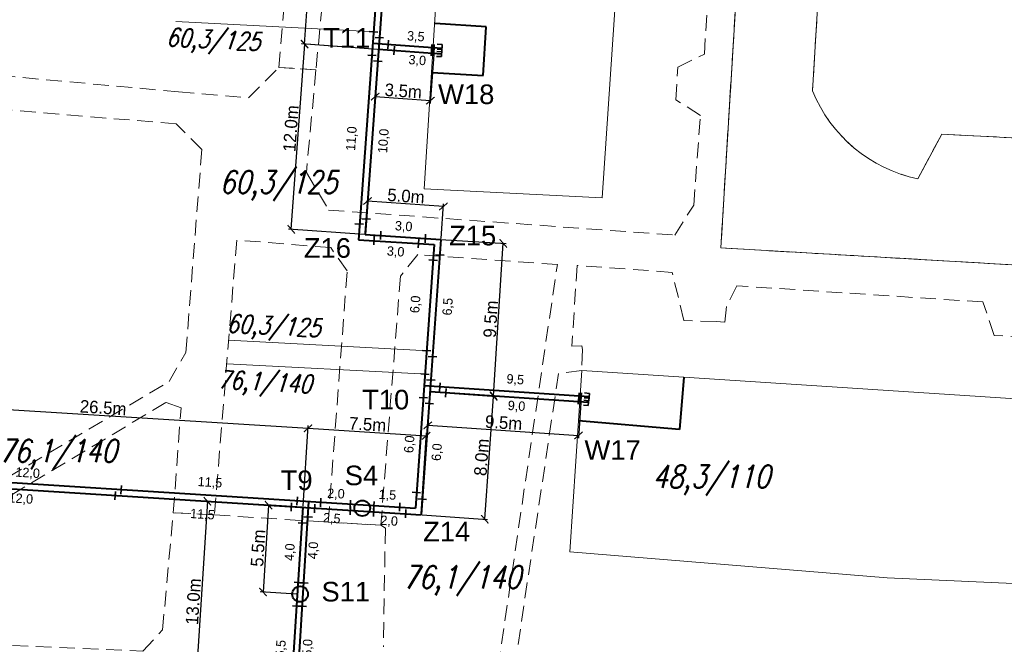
# Model space of a CAD drawing. Extents: x 6567519 to 6569315, y 5583523 to 5585607.
# Tile 35 of 67: x 6568530 to 6568593, y 5584075 to 5584115. Entities that reach past the tile are written whole.
import ezdxf
from ezdxf.enums import TextEntityAlignment as Align

# ---------------------------------------------------------------- set-up
doc = ezdxf.new("R2010")
doc.units = 0
doc.header["$PDSIZE"] = 0.75
for name, pattern in [('GAK', [3.5, 2, -0.7, 0.1, -0.7]), ('PRZER2-1', [3, 2, -1]), ('PRZER3-1', [4, 3, -1])]:
    doc.linetypes.add(name, pattern=pattern)
doc.layers.get('0').update_dxf_attribs({"linetype": 'CONTINUOUS', "lineweight": 13})
doc.layers.get('Defpoints').update_dxf_attribs({"linetype": 'CONTINUOUS'})
for name, color, linetype, lineweight in [('alarm', 51, 'CONTINUOUS', 50), ('GESBZO', 7, 'CONTINUOUS', 50), ('GSLKRW', 7, 'CONTINUOUS', 25), ('GSSKOA', 7, 'PRZER3-1', 18), ('GSSKOD', 7, 'PRZER2-1', 18), ('siec', 7, 'GAK', 70)]:
    doc.layers.add(name, color=color, linetype=linetype, lineweight=lineweight)
doc.styles.add('GEO-INFO', font='arial.ttf')
doc.styles.add('UZBROJENIE', font='SIMPLEX.shx', dxfattribs={"width": 0.8, "oblique": 15.00003, "height": 0.9})
doc.dimstyles.new('Kopia Standard', dxfattribs={"dimtxt": 0.6, "dimasz": 0.5, "dimexe": 0.18, "dimexo": 0.0625, "dimgap": 0.09, "dimtad": 1, "dimdec": 1, "dimrnd": 0.5, "dimzin": 0, "dimtxsty": 'Standard', "dimblk": 'ARCHTICK', "dimcen": 0.09, "dimse1": 1, "dimse2": 1, "dimsd1": 1, "dimsd2": 1, "dimadec": 0, "dimazin": 0, "dimtfac": 1, "dimtdec": 1, "dimtofl": 0, "dimtmove": 0, "dimatfit": 3, "dimfxl": 0, "dimtolj": 1, "dimtzin": 0, "dimarcsym": 0})
doc.dimstyles.new('Kopii (2) z Standard', dxfattribs={"dimtxt": 0.8, "dimasz": 0.5, "dimexe": 0.18, "dimexo": 0.0625, "dimgap": 0.09, "dimtad": 1, "dimdec": 1, "dimrnd": 0.5, "dimzin": 0, "dimdsep": 46, "dimtxsty": 'Standard', "dimblk": 'ARCHTICK', "dimcen": 0.09, "dimadec": 0, "dimazin": 0, "dimtfac": 1, "dimtdec": 1, "dimtofl": 0, "dimtmove": 0, "dimatfit": 3, "dimfxl": 0, "dimtolj": 1, "dimtzin": 0, "dimarcsym": 0})

# ---------------------------------------------------------------- blocks, each defined once
blk = doc.blocks.new('_ArchTick')
at = {"color": 0, "linetype": 'ByBlock', "const_width": 0.15}
blk.add_lwpolyline([(-0.5, -0.5), (0.5, 0.5)], dxfattribs=at)
blk = doc.blocks.new('*D109')
at = {"layer": 'Defpoints', "color": 0, "linetype": 'ByBlock', "lineweight": 20}
for p in [(6568548.555, 5584089.097), (6568522.034, 5584085.712), (6568548.236, 5584084.057)]:
    blk.add_point(p, dxfattribs=at)
at = {"layer": 'siec', "color": 0, "linetype": 'ByBlock', "lineweight": -2}
for p, q in [((6568522.038, 5584085.774), (6568522.364, 5584090.931)), ((6568522.352, 5584090.751), (6568548.555, 5584089.097)), ((6568548.24, 5584084.12), (6568548.566, 5584089.276))]:
    blk.add_line(p, q, dxfattribs=at)
at = {"layer": 'siec', "color": 0, "linetype": 'ByBlock', "lineweight": -2, "xscale": 0.5, "yscale": 0.5, "zscale": 0.5}
for p, rotation in [((6568522.352, 5584090.751), 176.3873616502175), ((6568548.555, 5584089.097), 356.3873616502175)]:
    blk.add_blockref('_ArchTick', p, dxfattribs=dict(at, rotation=rotation))
at = {"layer": 'siec', "color": 0, "linetype": 'ByBlock', "lineweight": 20, "insert": (6568535.484, 5584090.413), "char_height": 0.8, "attachment_point": 5, "rotation": 356.38736}
blk.add_mtext('\\A1;26.5m', dxfattribs=at)
blk = doc.blocks.new('*D110')
at = {"layer": 'Defpoints', "color": 0, "linetype": 'ByBlock', "lineweight": 20}
for p in [(6568556.095, 5584088.621), (6568548.236, 5584084.057), (6568555.777, 5584083.581)]:
    blk.add_point(p, dxfattribs=at)
at = {"layer": 'siec', "color": 0, "linetype": 'ByBlock', "lineweight": -2}
for p, q in [((6568548.24, 5584084.12), (6568548.566, 5584089.276)), ((6568548.555, 5584089.097), (6568556.095, 5584088.621)), ((6568555.78, 5584083.644), (6568556.106, 5584088.8))]:
    blk.add_line(p, q, dxfattribs=at)
at = {"layer": 'siec', "color": 0, "linetype": 'ByBlock', "lineweight": -2, "xscale": 0.5, "yscale": 0.5, "zscale": 0.5}
for p, rotation in [((6568548.555, 5584089.097), 176.386795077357), ((6568556.095, 5584088.621), 356.3867950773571)]:
    blk.add_blockref('_ArchTick', p, dxfattribs=dict(at, rotation=rotation))
at = {"layer": 'siec', "color": 0, "linetype": 'ByBlock', "lineweight": 20, "insert": (6568552.356, 5584089.348), "char_height": 0.8, "attachment_point": 5, "rotation": 356.3868}
blk.add_mtext('\\A1;7.5m', dxfattribs=at)
blk = doc.blocks.new('*D111')
at = {"layer": 'Defpoints', "color": 0, "linetype": 'ByBlock', "lineweight": 20}
for p in [(6568556.339, 5584091.426), (6568560.397, 5584091.136), (6568555.777, 5584083.581)]:
    blk.add_point(p, dxfattribs=at)
at = {"layer": 'siec', "color": 0, "linetype": 'ByBlock', "lineweight": -2}
for p, q in [((6568556.401, 5584091.422), (6568560.576, 5584091.123)), ((6568559.834, 5584083.29), (6568560.397, 5584091.136)), ((6568555.839, 5584083.577), (6568560.014, 5584083.278))]:
    blk.add_line(p, q, dxfattribs=at)
at = {"layer": 'siec', "color": 0, "linetype": 'ByBlock', "lineweight": -2, "xscale": 0.5, "yscale": 0.5, "zscale": 0.5}
for p, rotation in [((6568560.397, 5584091.136), 85.90176547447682), ((6568559.834, 5584083.29), 265.9017654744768)]:
    blk.add_blockref('_ArchTick', p, dxfattribs=dict(at, rotation=rotation))
at = {"layer": 'siec', "color": 0, "linetype": 'ByBlock', "lineweight": 20, "insert": (6568559.627, 5584087.248), "char_height": 0.8, "attachment_point": 5, "rotation": 85.90177}
blk.add_mtext('\\A1;8.0m', dxfattribs=at)
blk = doc.blocks.new('*D112')
at = {"layer": 'Defpoints', "color": 0, "linetype": 'ByBlock', "lineweight": 20}
for p in [(6568556.339, 5584091.426), (6568565.955, 5584090.779), (6568565.811, 5584088.641)]:
    blk.add_point(p, dxfattribs=at)
at = {"layer": 'siec', "color": 0, "linetype": 'ByBlock', "lineweight": -2}
for p, q in [((6568556.334, 5584091.364), (6568556.183, 5584089.109)), ((6568565.951, 5584090.717), (6568565.799, 5584088.462)), ((6568556.195, 5584089.288), (6568565.811, 5584088.641))]:
    blk.add_line(p, q, dxfattribs=at)
at = {"layer": 'siec', "color": 0, "linetype": 'ByBlock', "lineweight": -2, "xscale": 0.5, "yscale": 0.5, "zscale": 0.5}
for p, rotation in [((6568556.195, 5584089.288), 176.1501491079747), ((6568565.811, 5584088.641), 356.1501491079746)]:
    blk.add_blockref('_ArchTick', p, dxfattribs=dict(at, rotation=rotation))
at = {"layer": 'siec', "color": 0, "linetype": 'ByBlock', "lineweight": 20, "insert": (6568561.036, 5584089.454), "char_height": 0.8, "attachment_point": 5, "rotation": 356.15015}
blk.add_mtext('\\A1;9.5m', dxfattribs=at)
blk = doc.blocks.new('*D113')
at = {"layer": 'Defpoints', "color": 0, "linetype": 'ByBlock', "lineweight": 20}
for p in [(6568556.949, 5584101.156), (6568561.008, 5584100.902), (6568556.339, 5584091.426)]:
    blk.add_point(p, dxfattribs=at)
at = {"layer": 'siec', "color": 0, "linetype": 'ByBlock', "lineweight": -2}
for p, q in [((6568557.012, 5584101.152), (6568561.188, 5584100.89)), ((6568560.397, 5584091.172), (6568561.008, 5584100.902)), ((6568556.401, 5584091.423), (6568560.577, 5584091.16))]:
    blk.add_line(p, q, dxfattribs=at)
at = {"layer": 'siec', "color": 0, "linetype": 'ByBlock', "lineweight": -2, "xscale": 0.5, "yscale": 0.5, "zscale": 0.5}
for p, rotation in [((6568561.008, 5584100.902), 86.40868006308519), ((6568560.397, 5584091.172), 266.4086800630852)]:
    blk.add_blockref('_ArchTick', p, dxfattribs=dict(at, rotation=rotation))
at = {"layer": 'siec', "color": 0, "linetype": 'ByBlock', "lineweight": 20, "insert": (6568560.214, 5584096.067), "char_height": 0.8, "attachment_point": 5, "rotation": 86.40868}
blk.add_mtext('\\A1;9.5m', dxfattribs=at)
blk = doc.blocks.new('*D114')
at = {"layer": 'Defpoints', "color": 0, "linetype": 'ByBlock', "lineweight": 20}
for p in [(6568552.35, 5584103.603), (6568552.197, 5584101.503), (6568557.035, 5584101.151)]:
    blk.add_point(p, dxfattribs=at)
at = {"layer": 'siec', "color": 0, "linetype": 'ByBlock', "lineweight": -2}
for p, q in [((6568552.202, 5584101.565), (6568552.363, 5584103.783)), ((6568557.188, 5584103.251), (6568552.35, 5584103.603)), ((6568557.04, 5584101.213), (6568557.201, 5584103.43))]:
    blk.add_line(p, q, dxfattribs=at)
at = {"layer": 'siec', "color": 0, "linetype": 'ByBlock', "lineweight": -2, "xscale": 0.5, "yscale": 0.5, "zscale": 0.5}
for p, rotation in [((6568552.35, 5584103.603), 175.8367197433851), ((6568557.188, 5584103.251), 355.8367197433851)]:
    blk.add_blockref('_ArchTick', p, dxfattribs=dict(at, rotation=rotation))
at = {"layer": 'siec', "color": 0, "linetype": 'ByBlock', "lineweight": 20, "insert": (6568554.805, 5584103.916), "char_height": 0.8, "attachment_point": 5, "rotation": 355.83672}
blk.add_mtext('\\A1;5.0m', dxfattribs=at)
blk = doc.blocks.new('*D115')
at = {"layer": 'Defpoints', "color": 0, "linetype": 'ByBlock', "lineweight": 20}
for p in [(6568548.343, 5584113.618), (6568553.054, 5584113.275), (6568552.194, 5584101.455)]:
    blk.add_point(p, dxfattribs=at)
at = {"layer": 'siec', "color": 0, "linetype": 'ByBlock', "lineweight": -2}
for p, q in [((6568547.483, 5584101.798), (6568548.343, 5584113.618)), ((6568552.992, 5584113.279), (6568548.164, 5584113.631)), ((6568552.132, 5584101.459), (6568547.303, 5584101.811))]:
    blk.add_line(p, q, dxfattribs=at)
at = {"layer": 'siec', "color": 0, "linetype": 'ByBlock', "lineweight": -2, "xscale": 0.5, "yscale": 0.5, "zscale": 0.5}
for p, rotation in [((6568548.343, 5584113.618), 85.83671973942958), ((6568547.483, 5584101.798), 265.8367197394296)]:
    blk.add_blockref('_ArchTick', p, dxfattribs=dict(at, rotation=rotation))
at = {"layer": 'siec', "color": 0, "linetype": 'ByBlock', "lineweight": 20, "insert": (6568547.46, 5584108.23), "char_height": 0.8, "attachment_point": 5, "rotation": 85.83672}
blk.add_mtext('\\A1;12.0m', dxfattribs=at)
blk = doc.blocks.new('*D116')
at = {"layer": 'Defpoints', "color": 0, "linetype": 'ByBlock', "lineweight": 20}
for p in [(6568548.909, 5584121.646), (6568553.639, 5584121.302), (6568553.054, 5584113.275)]:
    blk.add_point(p, dxfattribs=at)
at = {"layer": 'siec', "color": 0, "linetype": 'ByBlock', "lineweight": -2}
for p, q in [((6568548.325, 5584113.619), (6568548.909, 5584121.646)), ((6568553.576, 5584121.307), (6568548.73, 5584121.66)), ((6568552.992, 5584113.279), (6568548.145, 5584113.632))]:
    blk.add_line(p, q, dxfattribs=at)
at = {"layer": 'siec', "color": 0, "linetype": 'ByBlock', "lineweight": -2, "xscale": 0.5, "yscale": 0.5, "zscale": 0.5}
for p, rotation in [((6568548.909, 5584121.646), 85.83671973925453), ((6568548.325, 5584113.619), 265.8367197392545)]:
    blk.add_blockref('_ArchTick', p, dxfattribs=dict(at, rotation=rotation))
at = {"layer": 'siec', "color": 0, "linetype": 'ByBlock', "lineweight": 20, "insert": (6568548.131, 5584117.708), "char_height": 0.8, "attachment_point": 5, "rotation": 85.83672}
blk.add_mtext('\\A1;8.0m', dxfattribs=at)
blk = doc.blocks.new('*D117')
at = {"layer": 'Defpoints', "color": 0, "linetype": 'ByBlock', "lineweight": 20}
for p in [(6568553.054, 5584113.275), (6568556.577, 5584113.018), (6568556.358, 5584110.008)]:
    blk.add_point(p, dxfattribs=at)
at = {"layer": 'siec', "color": 0, "linetype": 'ByBlock', "lineweight": -2}
for p, q in [((6568553.05, 5584113.213), (6568552.822, 5584110.085)), ((6568556.573, 5584112.956), (6568556.345, 5584109.828)), ((6568552.835, 5584110.264), (6568556.358, 5584110.008))]:
    blk.add_line(p, q, dxfattribs=at)
at = {"layer": 'siec', "color": 0, "linetype": 'ByBlock', "lineweight": -2, "xscale": 0.5, "yscale": 0.5, "zscale": 0.5}
for p, rotation in [((6568552.835, 5584110.264), 175.8367197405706), ((6568556.358, 5584110.008), 355.8367197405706)]:
    blk.add_blockref('_ArchTick', p, dxfattribs=dict(at, rotation=rotation))
at = {"layer": 'siec', "color": 0, "linetype": 'ByBlock', "lineweight": 20, "insert": (6568554.632, 5584110.625), "char_height": 0.8, "attachment_point": 5, "rotation": 355.83672}
blk.add_mtext('\\A1;3.5m', dxfattribs=at)
blk = doc.blocks.new('*D123')
at = {"layer": 'Defpoints', "color": 0, "linetype": 'ByBlock', "lineweight": 20}
for p in [(6568548.236, 5584084.057), (6568541.32, 5584071.57), (6568547.424, 5584071.184)]:
    blk.add_point(p, dxfattribs=at)
at = {"layer": 'siec', "color": 0, "linetype": 'ByBlock', "lineweight": -2}
for p, q in [((6568542.132, 5584084.443), (6568541.32, 5584071.57)), ((6568548.174, 5584084.061), (6568541.953, 5584084.454)), ((6568547.361, 5584071.188), (6568541.14, 5584071.581))]:
    blk.add_line(p, q, dxfattribs=at)
at = {"layer": 'siec', "color": 0, "linetype": 'ByBlock', "lineweight": -2, "xscale": 0.5, "yscale": 0.5, "zscale": 0.5}
for p, rotation in [((6568542.132, 5584084.443), 86.3873616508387), ((6568541.32, 5584071.57), 266.3873616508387)]:
    blk.add_blockref('_ArchTick', p, dxfattribs=dict(at, rotation=rotation))
at = {"layer": 'siec', "color": 0, "linetype": 'ByBlock', "lineweight": 20, "insert": (6568541.237, 5584078.037), "char_height": 0.8, "attachment_point": 5, "rotation": 86.38736}
blk.add_mtext('\\A1;13.0m', dxfattribs=at)
blk = doc.blocks.new('*D350')
at = {"layer": 'Defpoints', "color": 0, "linetype": 'ByBlock', "lineweight": 20}
for p in [(6568524.613, 5584086.152), (6568524.6, 5584085.951), (6568536.65, 5584085.19)]:
    blk.add_point(p, dxfattribs=at)
at = {"layer": 'siec', "color": 0, "linetype": 'ByBlock', "lineweight": 20, "insert": (6568530.665, 5584086.21), "char_height": 0.6, "attachment_point": 5, "rotation": 356.3867}
blk.add_mtext('\\A1;12,0', dxfattribs=at)
blk = doc.blocks.new('*D351')
at = {"layer": 'Defpoints', "color": 0, "linetype": 'ByBlock', "lineweight": 20}
for p in [(6568524.281, 5584085.57), (6568536.257, 5584084.814), (6568536.19, 5584083.75)]:
    blk.add_point(p, dxfattribs=at)
at = {"layer": 'siec', "color": 0, "linetype": 'ByBlock', "lineweight": 20, "insert": (6568530.229, 5584084.568), "char_height": 0.6, "attachment_point": 5, "rotation": 356.3868}
blk.add_mtext('\\A1;12,0', dxfattribs=at)
blk = doc.blocks.new('*D352')
at = {"layer": 'Defpoints', "color": 0, "linetype": 'ByBlock', "lineweight": 20}
for p in [(6568536.257, 5584084.814), (6568547.487, 5584084.075), (6568547.401, 5584082.757)]:
    blk.add_point(p, dxfattribs=at)
at = {"layer": 'siec', "color": 0, "linetype": 'ByBlock', "lineweight": 20, "insert": (6568541.814, 5584083.565), "char_height": 0.6, "attachment_point": 5, "rotation": 356.23694}
blk.add_mtext('\\A1;11,5', dxfattribs=at)
blk = doc.blocks.new('*D353')
at = {"layer": 'Defpoints', "color": 0, "linetype": 'ByBlock', "lineweight": 20}
for p in [(6568536.63, 5584085.17), (6568547.862, 5584084.452), (6568547.885, 5584084.808)]:
    blk.add_point(p, dxfattribs=at)
at = {"layer": 'siec', "color": 0, "linetype": 'ByBlock', "lineweight": 20, "insert": (6568542.297, 5584085.606), "char_height": 0.6, "attachment_point": 5, "rotation": 356.34149}
blk.add_mtext('\\A1;11,5', dxfattribs=at)
blk = doc.blocks.new('*D354')
at = {"layer": 'Defpoints', "color": 0, "linetype": 'ByBlock', "lineweight": 20}
for p in [(6568549.36, 5584084.387), (6568551.256, 5584084.299), (6568551.261, 5584084.397)]:
    blk.add_point(p, dxfattribs=at)
at = {"layer": 'siec', "color": 0, "linetype": 'ByBlock', "lineweight": 20, "insert": (6568550.333, 5584084.88), "char_height": 0.6, "attachment_point": 5, "rotation": 357.3376}
blk.add_mtext('\\A1;2,0', dxfattribs=at)
blk = doc.blocks.new('*D355')
at = {"layer": 'Defpoints', "color": 0, "linetype": 'ByBlock', "lineweight": 20}
for p in [(6568548.986, 5584084.01), (6568551.248, 5584083.838), (6568548.906, 5584082.959)]:
    blk.add_point(p, dxfattribs=at)
at = {"layer": 'siec', "color": 0, "linetype": 'ByBlock', "lineweight": 20, "insert": (6568550.07, 5584083.311), "char_height": 0.6, "attachment_point": 5, "rotation": 355.64423}
blk.add_mtext('\\A1;2,5', dxfattribs=at)
blk = doc.blocks.new('*D356')
at = {"layer": 'Defpoints', "color": 0, "linetype": 'ByBlock', "lineweight": 20}
for p in [(6568554.42, 5584084.319), (6568552.752, 5584084.173), (6568554.405, 5584084.077)]:
    blk.add_point(p, dxfattribs=at)
at = {"layer": 'siec', "color": 0, "linetype": 'ByBlock', "lineweight": 20, "insert": (6568553.618, 5584084.807), "char_height": 0.6, "attachment_point": 5, "rotation": 356.66349}
blk.add_mtext('\\A1;1,5', dxfattribs=at)
blk = doc.blocks.new('*D357')
at = {"layer": 'Defpoints', "color": 0, "linetype": 'ByBlock', "lineweight": 20}
for p in [(6568552.746, 5584083.773), (6568554.779, 5584083.644), (6568554.715, 5584082.644)]:
    blk.add_point(p, dxfattribs=at)
at = {"layer": 'siec', "color": 0, "linetype": 'ByBlock', "lineweight": 20, "insert": (6568553.727, 5584083.147), "char_height": 0.6, "attachment_point": 5, "rotation": 356.3868}
blk.add_mtext('\\A1;2,0', dxfattribs=at)
blk = doc.blocks.new('*D358')
at = {"layer": 'Defpoints', "color": 0, "linetype": 'ByBlock', "lineweight": 20}
for p in [(6568556.959, 5584091.735), (6568566.506, 5584091.412), (6568566.484, 5584091.095)]:
    blk.add_point(p, dxfattribs=at)
at = {"layer": 'siec', "color": 0, "linetype": 'ByBlock', "lineweight": 20, "insert": (6568561.773, 5584092.172), "char_height": 0.6, "attachment_point": 5, "rotation": 356.15015}
blk.add_mtext('\\A1;9,5', dxfattribs=at)
blk = doc.blocks.new('*D359')
at = {"layer": 'Defpoints', "color": 0, "linetype": 'ByBlock', "lineweight": 20}
for p in [(6568557.336, 5584091.355), (6568566.45, 5584090.746), (6568566.382, 5584089.734)]:
    blk.add_point(p, dxfattribs=at)
at = {"layer": 'siec', "color": 0, "linetype": 'ByBlock', "lineweight": 20, "insert": (6568561.855, 5584090.478), "char_height": 0.6, "attachment_point": 5, "rotation": 356.17734}
blk.add_mtext('\\A1;9,0', dxfattribs=at)
blk = doc.blocks.new('*D360')
at = {"layer": 'Defpoints', "color": 0, "linetype": 'ByBlock', "lineweight": 20}
for p in [(6568555.914, 5584091.054), (6568555.276, 5584085.018), (6568555.466, 5584085.004)]:
    blk.add_point(p, dxfattribs=at)
at = {"layer": 'siec', "color": 0, "linetype": 'ByBlock', "lineweight": 20, "insert": (6568555.062, 5584088.075), "char_height": 0.6, "attachment_point": 5, "rotation": 85.76032}
blk.add_mtext('\\A1;6,0', dxfattribs=at)
blk = doc.blocks.new('*D361')
at = {"layer": 'Defpoints', "color": 0, "linetype": 'ByBlock', "lineweight": 20}
for p in [(6568556.292, 5584090.678), (6568557.478, 5584090.592), (6568555.848, 5584084.579)]:
    blk.add_point(p, dxfattribs=at)
at = {"layer": 'siec', "color": 0, "linetype": 'ByBlock', "lineweight": 20, "insert": (6568556.817, 5584087.574), "char_height": 0.6, "attachment_point": 5, "rotation": 85.84084}
blk.add_mtext('\\A1;6,0', dxfattribs=at)
blk = doc.blocks.new('*D362')
at = {"layer": 'Defpoints', "color": 0, "linetype": 'ByBlock', "lineweight": 20}
for p in [(6568556.55, 5584099.829), (6568555.667, 5584094.081), (6568556.122, 5584094.047)]:
    blk.add_point(p, dxfattribs=at)
at = {"layer": 'siec', "color": 0, "linetype": 'ByBlock', "lineweight": 20, "insert": (6568555.442, 5584097.004), "char_height": 0.6, "attachment_point": 5, "rotation": 85.76845}
blk.add_mtext('\\A1;6,0', dxfattribs=at)
blk = doc.blocks.new('*D363')
at = {"layer": 'Defpoints', "color": 0, "linetype": 'ByBlock', "lineweight": 20}
for p in [(6568556.964, 5584100.154), (6568558.182, 5584100.066), (6568556.499, 5584093.671)]:
    blk.add_point(p, dxfattribs=at)
at = {"layer": 'siec', "color": 0, "linetype": 'ByBlock', "lineweight": 20, "insert": (6568557.511, 5584096.856), "char_height": 0.6, "attachment_point": 5, "rotation": 85.90177}
blk.add_mtext('\\A1;6,5', dxfattribs=at)
blk = doc.blocks.new('*D364')
at = {"layer": 'Defpoints', "color": 0, "linetype": 'ByBlock', "lineweight": 20}
for p in [(6568553.19, 5584101.392), (6568556.037, 5584101.214), (6568556.05, 5584101.419)]:
    blk.add_point(p, dxfattribs=at)
at = {"layer": 'siec', "color": 0, "linetype": 'ByBlock', "lineweight": 20, "insert": (6568554.654, 5584101.947), "char_height": 0.6, "attachment_point": 5, "rotation": 356.40868}
blk.add_mtext('\\A1;3,0', dxfattribs=at)
blk = doc.blocks.new('*D365')
at = {"layer": 'Defpoints', "color": 0, "linetype": 'ByBlock', "lineweight": 20}
for p in [(6568552.764, 5584101.085), (6568555.61, 5584100.89), (6568555.535, 5584099.795)]:
    blk.add_point(p, dxfattribs=at)
at = {"layer": 'siec', "color": 0, "linetype": 'ByBlock', "lineweight": 20, "insert": (6568554.142, 5584100.332), "char_height": 0.6, "attachment_point": 5, "rotation": 356.06737}
blk.add_mtext('\\A1;3,0', dxfattribs=at)
blk = doc.blocks.new('*D366')
at = {"layer": 'Defpoints', "color": 0, "linetype": 'ByBlock', "lineweight": 20}
for p in [(6568552.635, 5584112.904), (6568551.407, 5584102.162), (6568551.839, 5584102.13)]:
    blk.add_point(p, dxfattribs=at)
at = {"layer": 'siec', "color": 0, "linetype": 'ByBlock', "lineweight": 20, "insert": (6568551.366, 5584107.582), "char_height": 0.6, "attachment_point": 5, "rotation": 85.77854}
blk.add_mtext('\\A1;11,0', dxfattribs=at)
blk = doc.blocks.new('*D367')
at = {"layer": 'Defpoints', "color": 0, "linetype": 'ByBlock', "lineweight": 20}
for p in [(6568553.007, 5584112.526), (6568554.218, 5584112.437), (6568552.267, 5584102.453)]:
    blk.add_point(p, dxfattribs=at)
at = {"layer": 'siec', "color": 0, "linetype": 'ByBlock', "lineweight": 20, "insert": (6568553.409, 5584107.433), "char_height": 0.6, "attachment_point": 5, "rotation": 85.795}
blk.add_mtext('\\A1;10,0', dxfattribs=at)
blk = doc.blocks.new('*D368')
at = {"layer": 'Defpoints', "color": 0, "linetype": 'ByBlock', "lineweight": 20}
for p in [(6568553.676, 5584113.581), (6568557.093, 5584113.332), (6568557.105, 5584113.501)]:
    blk.add_point(p, dxfattribs=at)
at = {"layer": 'siec', "color": 0, "linetype": 'ByBlock', "lineweight": 20, "insert": (6568555.429, 5584114.064), "char_height": 0.6, "attachment_point": 5, "rotation": 355.83672}
blk.add_mtext('\\A1;3,5', dxfattribs=at)
blk = doc.blocks.new('*D369')
at = {"layer": 'Defpoints', "color": 0, "linetype": 'ByBlock', "lineweight": 20}
for p in [(6568554.052, 5584113.208), (6568557.072, 5584112.983), (6568556.998, 5584111.991)]:
    blk.add_point(p, dxfattribs=at)
at = {"layer": 'siec', "color": 0, "linetype": 'ByBlock', "lineweight": 20, "insert": (6568555.521, 5584112.543), "char_height": 0.6, "attachment_point": 5, "rotation": 355.73321}
blk.add_mtext('\\A1;3,0', dxfattribs=at)
blk = doc.blocks.new('*D386')
at = {"layer": 'Defpoints', "color": 0, "linetype": 'ByBlock', "lineweight": 20}
for p in [(6568547.507, 5584077.777), (6568547.917, 5584077.745), (6568547.487, 5584072.182)]:
    blk.add_point(p, dxfattribs=at)
at = {"layer": 'siec', "color": 0, "linetype": 'ByBlock', "lineweight": 20, "insert": (6568546.853, 5584075.029), "char_height": 0.6, "attachment_point": 5, "rotation": 85.58053}
blk.add_mtext('\\A1;5,5', dxfattribs=at)
blk = doc.blocks.new('*D387')
at = {"layer": 'Defpoints', "color": 0, "linetype": 'ByBlock', "lineweight": 20}
for p in [(6568548.188, 5584077.731), (6568547.858, 5584072.51), (6568548.838, 5584072.448)]:
    blk.add_point(p, dxfattribs=at)
at = {"layer": 'siec', "color": 0, "linetype": 'ByBlock', "lineweight": 20, "insert": (6568548.564, 5584075.086), "char_height": 0.6, "attachment_point": 5, "rotation": 86.38734}
blk.add_mtext('\\A1;5,0', dxfattribs=at)
blk = doc.blocks.new('*D388')
at = {"layer": 'Defpoints', "color": 0, "linetype": 'ByBlock', "lineweight": 20}
for p in [(6568548.191, 5584083.058), (6568547.776, 5584079.262), (6568547.991, 5584079.25)]:
    blk.add_point(p, dxfattribs=at)
at = {"layer": 'siec', "color": 0, "linetype": 'ByBlock', "lineweight": 20, "insert": (6568547.436, 5584081.189), "char_height": 0.6, "attachment_point": 5, "rotation": 86.99255}
blk.add_mtext('\\A1;4,0', dxfattribs=at)
blk = doc.blocks.new('*D389')
at = {"layer": 'Defpoints', "color": 0, "linetype": 'ByBlock', "lineweight": 20}
for p in [(6568548.548, 5584083.436), (6568548.282, 5584079.228), (6568549.23, 5584079.168)]:
    blk.add_point(p, dxfattribs=at)
at = {"layer": 'siec', "color": 0, "linetype": 'ByBlock', "lineweight": 20, "insert": (6568548.923, 5584081.3), "char_height": 0.6, "attachment_point": 5, "rotation": 86.38734}
blk.add_mtext('\\A1;4,0', dxfattribs=at)
blk = doc.blocks.new('*D446')
at = {"layer": 'Defpoints', "color": 0, "linetype": 'ByBlock', "lineweight": 20}
for p in [(6568548.236, 5584084.057), (6568545.683, 5584078.648), (6568547.886, 5584078.508)]:
    blk.add_point(p, dxfattribs=at)
at = {"layer": 'siec', "color": 0, "linetype": 'ByBlock', "lineweight": -2}
for p, q in [((6568546.034, 5584084.196), (6568545.683, 5584078.648)), ((6568548.174, 5584084.061), (6568545.854, 5584084.208)), ((6568547.824, 5584078.512), (6568545.504, 5584078.659))]:
    blk.add_line(p, q, dxfattribs=at)
at = {"layer": 'siec', "color": 0, "linetype": 'ByBlock', "lineweight": -2, "xscale": 0.5, "yscale": 0.5, "zscale": 0.5}
for p, rotation in [((6568546.034, 5584084.196), 86.38736165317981), ((6568545.683, 5584078.648), 266.3873616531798)]:
    blk.add_blockref('_ArchTick', p, dxfattribs=dict(at, rotation=rotation))
at = {"layer": 'siec', "color": 0, "linetype": 'ByBlock', "lineweight": 20, "insert": (6568545.369, 5584081.453), "char_height": 0.8, "attachment_point": 5, "rotation": 86.38736}
blk.add_mtext('\\A1;5.5m', dxfattribs=at)

msp = doc.modelspace()

# ---------------------------------------------------------------- linework, layer by layer
at = {"layer": 'GESBZO', "color": 7, "linetype": 'Continuous', "lineweight": 20, "elevation": 10.18}
for points in [[(6568557.98, 5584136.49), (6568569.47, 5584135.69), (6568567.32, 5584103.8), (6568555.96, 5584104.39)], [(6568602.65, 5584087.73), (6568615.13, 5584086.91), (6568614.45, 5584075.57), (6568601.92, 5584076.39), (6568602.08, 5584078.81), (6568585.503, 5584079.563), (6568565.26, 5584081.22), (6568566.02, 5584092.79), (6568602.84, 5584090.38)]]:
    msp.add_lwpolyline(points, close=True, dxfattribs=at)
at = {"layer": 'GSLKRW', "color": 7, "linetype": 'Continuous', "lineweight": 20, "elevation": 10.18}
for points in [[(6568569.28, 5584185.37), (6568575.71, 5584183.16), (6568578.54, 5584180.75), (6568579.27, 5584175.96), (6568577.89, 5584147.04), (6568576.88, 5584143.98), (6568575.77, 5584143.27), (6568574.63, 5584142.93), (6568574.11, 5584142.83), (6568558.55, 5584143.89), (6568558.09, 5584138.24), (6568573.98, 5584137.27), (6568575.25, 5584136.73), (6568576.17, 5584135.74), (6568576.73, 5584134.76), (6568576.9, 5584133.67), (6568574.89, 5584100.61)], [(6568574.89, 5584100.61), (6568615.39, 5584098.26), (6568619.67, 5584095.39), (6568621.64, 5584091.37), (6568622.05, 5584083.43), (6568626.15, 5584083.24), (6568624.96, 5584069.96)]]:
    msp.add_lwpolyline(points, dxfattribs=at)
msp.add_lwpolyline([(6568624.96, 5584069.96), (6568639.98, 5584070.08), (6568639.29, 5584102.53), (6568635.54, 5584102.77), (6568633.3, 5584102.87), (6568631.08, 5584102.96), (6568629.08, 5584103.06), (6568625.92, 5584103.24), (6568623.92, 5584103.34), (6568623.36, 5584103.37), (6568621.76, 5584103.45), (6568614.97, 5584103.73), (6568613.26, 5584106.43), (6568604.16, 5584106.95), (6568602.51, 5584107.17), (6568588.98, 5584107.87), (6568587.46, 5584105.02, -0.250061), (6568580.74, 5584110.63), (6568582.92, 5584147.02)], format="xyb", dxfattribs=at)
at = {"layer": 'GSSKOA', "color": 7, "linetype": 'PRZER3-1', "lineweight": 20, "ltscale": 0.5, "elevation": 10.18}
msp.add_lwpolyline([(6568615.39, 5584098.26), (6568574.89, 5584100.61), (6568576.9, 5584133.67), (6568576.73, 5584134.76), (6568576.17, 5584135.74), (6568575.25, 5584136.73), (6568573.98, 5584137.27), (6568558.09, 5584138.24), (6568558.55, 5584143.89), (6568574.11, 5584142.83), (6568574.63, 5584142.93), (6568575.77, 5584143.27), (6568576.88, 5584143.98), (6568577.89, 5584147.04)], dxfattribs=at)
msp.add_lwpolyline([(6568582.92, 5584147.02), (6568580.74, 5584110.63, 0.250061), (6568587.46, 5584105.02), (6568588.98, 5584107.87), (6568602.51, 5584107.17)], format="xyb", dxfattribs=at)
at = {"layer": 'GSSKOD', "color": 7, "linetype": 'PRZER2-1', "lineweight": 20, "ltscale": 0.5, "elevation": 10.18}
for points in [[(6568569.28, 5584185.37), (6568575.71, 5584183.16), (6568578.54, 5584180.75), (6568579.27, 5584175.96), (6568577.89, 5584147.04), (6568576.88, 5584143.98), (6568575.77, 5584143.27), (6568575.98, 5584145.63), (6568574.16, 5584147.26), (6568554.03, 5584148.32), (6568552.41, 5584147.44), (6568549.06, 5584111.98), (6568546.69, 5584112.13), (6568548.71, 5584135.22), (6568544.24, 5584135.28), (6568544.3, 5584136.6), (6568548.86, 5584136.71), (6568549.91, 5584147.46), (6568548.36, 5584148.71), (6568512.64, 5584151)], [(6568576.9, 5584133.67), (6568574.89, 5584100.61), (6568615.39, 5584098.26)], [(6568518.41, 5584112.57), (6568540.29, 5584110.57), (6568544.75, 5584110.19), (6568546.69, 5584112.13), (6568549.06, 5584111.98), (6568548.45, 5584105.42), (6568549.87, 5584103.02), (6568571.95, 5584101.43), (6568573.16, 5584103.34), (6568573.59, 5584109.07), (6568572.02, 5584110.07), (6568572.14, 5584112.15), (6568573.84, 5584112.97), (6568574.32, 5584120.92)], [(6568512.66, 5584076.01), (6568539.69, 5584092.08), (6568540.76, 5584093.93), (6568541.78, 5584106.88), (6568540.15, 5584108.52), (6568520.91, 5584110.15)], [(6568560.68, 5584073.85), (6568564.46, 5584099.55), (6568555.56, 5584100.18), (6568554.45, 5584098.81), (6568553.2, 5584082.92), (6568549.84, 5584083.1), (6568551.05, 5584099.14), (6568550, 5584100.63), (6568544.01, 5584101.11), (6568542.58, 5584083.57), (6568539.96, 5584083.71), (6568540.45, 5584090.4), (6568539.49, 5584090.74), (6568514.706, 5584075.918)], [(6568594.38, 5584094.9), (6568592.33, 5584095.02), (6568591.61, 5584097.16), (6568575.92, 5584098.19), (6568575.25, 5584096.87), (6568575.15, 5584095.88), (6568574.59, 5584095.91), (6568572.54, 5584095.98), (6568571.78, 5584099.05), (6568565.73, 5584099.49), (6568565.38, 5584094.34), (6568566.03, 5584094.36), (6568566.06, 5584094.12), (6568566.02, 5584092.79), (6568564.54, 5584092.6), (6568561.74, 5584073.87)], [(6568391.46, 5584084.99), (6568455.29, 5584078.92), (6568457.12, 5584078.74), (6568471.46, 5584077.93), (6568474.02, 5584077.89), (6568483.79, 5584077.36), (6568485.7, 5584077.32), (6568488.13, 5584077.21), (6568489.26, 5584077.14), (6568512.66, 5584076.01), (6568514.706, 5584075.918), (6568538.01, 5584074.87), (6568539.27, 5584076.24), (6568539.96, 5584083.71), (6568542.58, 5584083.57), (6568549.84, 5584083.1), (6568553.2, 5584082.92), (6568553.49, 5584082.73), (6568553.36, 5584075.15)]]:
    msp.add_lwpolyline(points, dxfattribs=at)
at = {"layer": 'siec', "linetype": 'ByBlock', "lineweight": 40}
for p, q in [((6568553.639, 5584121.302), (6568552.194, 5584101.455)), ((6568553.211, 5584120.978), (6568551.767, 5584101.131)), ((6568559.909, 5584114.721), (6568556.667, 5584114.925)), ((6568559.726, 5584111.604), (6568559.909, 5584114.721)), ((6568557.093, 5584113.332), (6568552.678, 5584113.653)), ((6568557.072, 5584112.983), (6568553.054, 5584113.275)), ((6568556.47, 5584111.795), (6568559.726, 5584111.604)), ((6568552.194, 5584101.455), (6568557.035, 5584101.151)), ((6568551.767, 5584101.131), (6568556.608, 5584100.827)), ((6568556.608, 5584100.827), (6568555.403, 5584084.006)), ((6568557.035, 5584101.151), (6568555.777, 5584083.581)), ((6568572.52, 5584092.365), (6568572.246, 5584089.03)), ((6568566.484, 5584091.095), (6568555.962, 5584091.803)), ((6568566.45, 5584090.746), (6568556.339, 5584091.426)), ((6568572.246, 5584089.03), (6568565.808, 5584089.566)), ((6568511.237, 5584086.794), (6568555.403, 5584084.006)), ((6568511.607, 5584086.37), (6568555.777, 5584083.581)), ((6568547.795, 5584071.512), (6568548.611, 5584084.434)), ((6568547.424, 5584071.184), (6568548.236, 5584084.057))]:
    msp.add_line(p, q, dxfattribs=at)
at = {"layer": 'siec', "color": 0, "linetype": 'Continuous', "lineweight": 20}
for p, q in [((6568552.461, 5584114.417), (6568540.115, 5584115.065)), ((6568555.828, 5584094.064), (6568543.483, 5584094.712)), ((6568555.744, 5584092.566), (6568543.398, 5584093.215))]:
    msp.add_line(p, q, dxfattribs=at)
at = {"layer": 'siec', "color": 0, "linetype": 'Continuous', "lineweight": 35}
for p, q in [((6568552.461, 5584114.417), (6568553.003, 5584114.386)), ((6568552.837, 5584114.039), (6568553.379, 5584114.007)), ((6568553.654, 5584113.316), (6568553.698, 5584113.857)), ((6568554.03, 5584112.937), (6568554.074, 5584113.478)), ((6568552.36, 5584112.92), (6568552.902, 5584112.889)), ((6568552.736, 5584112.542), (6568553.278, 5584112.511)), ((6568551.996, 5584102.468), (6568552.538, 5584102.44)), ((6568551.547, 5584102.145), (6568552.089, 5584102.117)), ((6568552.751, 5584100.814), (6568552.776, 5584101.357)), ((6568553.178, 5584101.138), (6568553.203, 5584101.68)), ((6568555.631, 5584101.16), (6568555.589, 5584100.619)), ((6568556.058, 5584101.484), (6568556.017, 5584100.943)), ((6568556.693, 5584100.169), (6568557.235, 5584100.138)), ((6568556.266, 5584099.845), (6568556.808, 5584099.814)), ((6568555.851, 5584094.063), (6568556.393, 5584094.031)), ((6568556.228, 5584093.686), (6568556.77, 5584093.655)), ((6568555.744, 5584092.566), (6568556.286, 5584092.535)), ((6568556.121, 5584092.19), (6568556.663, 5584092.159)), ((6568556.937, 5584091.465), (6568556.981, 5584092.006)), ((6568557.314, 5584091.089), (6568557.359, 5584091.63)), ((6568555.644, 5584091.07), (6568556.185, 5584091.038)), ((6568556.021, 5584090.694), (6568556.563, 5584090.662)), ((6568536.275, 5584085.064), (6568536.235, 5584084.523)), ((6568536.65, 5584085.441), (6568536.61, 5584084.9)), ((6568555.195, 5584085.019), (6568555.737, 5584084.988)), ((6568547.475, 5584083.804), (6568547.5, 5584084.346)), ((6568547.849, 5584084.181), (6568547.874, 5584084.723)), ((6568548.972, 5584083.709), (6568548.997, 5584084.252)), ((6568549.346, 5584084.087), (6568549.371, 5584084.629)), ((6568551.241, 5584083.967), (6568551.266, 5584084.509)), ((6568552.738, 5584083.872), (6568552.763, 5584084.415)), ((6568554.389, 5584083.798), (6568554.421, 5584084.34)), ((6568555.569, 5584084.595), (6568556.111, 5584084.563)), ((6568551.235, 5584083.567), (6568551.26, 5584084.109)), ((6568552.732, 5584083.472), (6568552.757, 5584084.014)), ((6568554.763, 5584083.373), (6568554.794, 5584083.915)), ((6568547.92, 5584083.072), (6568548.462, 5584083.044)), ((6568548.295, 5584083.449), (6568548.837, 5584083.421)), ((6568547.662, 5584079.268), (6568548.204, 5584079.239)), ((6568548.011, 5584079.242), (6568548.553, 5584079.214)), ((6568547.568, 5584077.771), (6568548.11, 5584077.742)), ((6568547.917, 5584077.745), (6568548.459, 5584077.717))]:
    msp.add_line(p, q, dxfattribs=at)
at = {"layer": 'siec', "color": 0, "linetype": 'ByBlock', "lineweight": 35}
for p, q in [((6568556.444, 5584113.601), (6568556.409, 5584112.875)), ((6568556.605, 5584113.597), (6568556.57, 5584112.872)), ((6568556.772, 5584113.14), (6568557.08, 5584113.121)), ((6568556.782, 5584113.3), (6568557.09, 5584113.281)), ((6568556.801, 5584113.606), (6568557.109, 5584113.588)), ((6568557.062, 5584112.815), (6568557.09, 5584113.281)), ((6568557.08, 5584113.121), (6568557.109, 5584113.588)), ((6568556.753, 5584112.834), (6568557.062, 5584112.815)), ((6568565.843, 5584091.359), (6568565.781, 5584090.636)), ((6568566.004, 5584091.35), (6568565.942, 5584090.626)), ((6568566.199, 5584091.352), (6568566.507, 5584091.322)), ((6568566.461, 5584090.857), (6568566.506, 5584091.322)), ((6568566.123, 5584090.581), (6568566.431, 5584090.551)), ((6568566.153, 5584090.887), (6568566.461, 5584090.857)), ((6568566.169, 5584091.046), (6568566.477, 5584091.016)), ((6568566.431, 5584090.551), (6568566.476, 5584091.016))]:
    msp.add_line(p, q, dxfattribs=at)
at = {"layer": 'siec', "color": 0, "linetype": 'ByBlock', "lineweight": 40}
for centre in [(6568552.017, 5584083.996), (6568548.05, 5584078.516)]:
    msp.add_circle(centre, 0.5, dxfattribs=at)

# ---------------------------------------------------------------- texts
at = {"layer": 'alarm', "color": 0, "lineweight": 35, "style": 'UZBROJENIE', "oblique": 15.00003, "width": 0.8}
for s, p in [('60,3/125', (6568539.488, 5584113.5)), ('60,3/125', (6568543.339, 5584095.23)), ('76,1/140', (6568542.772, 5584091.65))]:
    msp.add_text(s, height=1.152, rotation=356.95646, dxfattribs=at).set_placement(p)
at = {"layer": 'alarm', "color": 0, "linetype": 'Continuous', "lineweight": 30, "style": 'GEO-INFO'}
for s, p in [('T11', (6568551.02, 5584114.013, 0.62)), ('W18', (6568558.648, 5584110.416, 0.62)), ('Z15', (6568559.055, 5584101.389, -9.52)), ('Z16', (6568549.789, 5584100.607, 0.66)), ('T10', (6568553.507, 5584090.929, -9.52)), ('W17', (6568567.986, 5584087.711, -9.52)), ('T9', (6568547.828, 5584085.782, -9.52)), ('Z14', (6568557.4, 5584082.503, -9.52))]:
    msp.add_text(s, height=1.25, dxfattribs=at).set_placement(p, align=Align.MIDDLE)
at = {"layer": 'alarm', "color": 0, "lineweight": 30, "style": 'UZBROJENIE', "oblique": 15.00003, "width": 0.8}
for s, p in [('60,3/125', (6568542.916, 5584104.088)), ('76,1/140', (6568528.839, 5584086.936, 10.18)), ('48,3/110', (6568570.523, 5584085.297)), ('76,1/140', (6568554.621, 5584078.881, 10.18))]:
    msp.add_text(s, height=1.44, dxfattribs=at).set_placement(p)
at = {"layer": 'alarm', "color": 6, "linetype": 'Continuous', "lineweight": 30, "style": 'GEO-INFO'}
for s, p in [('S4', (6568551.96, 5584086.09, -9.52)), ('S11', (6568550.964, 5584078.671, 0.62))]:
    msp.add_text(s, height=1.25, dxfattribs=at).set_placement(p, align=Align.MIDDLE)

# ---------------------------------------------------------------- dimensions: what is measured, and where the dimension line sits
at = {"layer": 'siec', "color": 0, "linetype": 'ByBlock', "lineweight": 20}
for base, p1, p2, picture, middle in [((6568548.909, 5584121.646), (6568553.054, 5584113.275), (6568553.639, 5584121.302), '*D116', (6568548.62, 5584117.672)), ((6568548.343, 5584113.618), (6568552.194, 5584101.455), (6568553.054, 5584113.275), '*D115', (6568547.949, 5584108.194))]:
    dim = msp.add_linear_dim(base=base, p1=p1, p2=p2, angle=85.83672, dimstyle='Kopii (2) z Standard', override={"dimpost": 'm'}, dxfattribs=at)
    dim.commit()
    dim.dimension.update_dxf_attribs({"geometry": picture, "text_midpoint": middle, "dimtype": 161})
for p1, p2, distance, dimstyle, override, picture, middle in [((6568553.676, 5584113.581), (6568557.093, 5584113.332), 0.17, 'Kopia Standard', {"dimfxl": 1.25}, '*D368', (6568555.429, 5584114.064)), ((6568553.054, 5584113.275), (6568556.577, 5584113.018), -3.019, 'Kopii (2) z Standard', {"dimpost": 'm'}, '*D117', (6568554.632, 5584110.625)), ((6568554.052, 5584113.208), (6568557.072, 5584112.983), -0.994, 'Kopia Standard', {"dimfxl": 1.25}, '*D369', (6568555.521, 5584112.543)), ((6568552.635, 5584112.904), (6568551.839, 5584102.13), -0.434, 'Kopia Standard', {"dimfxl": 1.25}, '*D366', (6568551.366, 5584107.582)), ((6568552.267, 5584102.453), (6568553.007, 5584112.526), -1.214, 'Kopia Standard', {"dimfxl": 1.25}, '*D367', (6568553.409, 5584107.433)), ((6568557.035, 5584101.151), (6568552.197, 5584101.503), -2.105, 'Kopii (2) z Standard', {"dimpost": 'm'}, '*D114', (6568554.805, 5584103.916)), ((6568553.19, 5584101.392), (6568556.037, 5584101.214), 0.206, 'Kopia Standard', {"dimfxl": 1.25}, '*D364', (6568554.654, 5584101.947)), ((6568556.339, 5584091.426), (6568556.949, 5584101.156), -4.067, 'Kopii (2) z Standard', {"dimpost": 'm'}, '*D113', (6568560.214, 5584096.067)), ((6568552.764, 5584101.085), (6568555.61, 5584100.89), -1.098, 'Kopia Standard', {"dimfxl": 1.25}, '*D365', (6568554.142, 5584100.332)), ((6568556.499, 5584093.671), (6568556.964, 5584100.154), -1.222, 'Kopia Standard', {"dimfxl": 1.25}, '*D363', (6568557.511, 5584096.856)), ((6568556.55, 5584099.829), (6568556.122, 5584094.047), -0.456, 'Kopia Standard', {"dimfxl": 1.25}, '*D362', (6568555.442, 5584097.004)), ((6568556.959, 5584091.735), (6568566.484, 5584091.095), 0.318, 'Kopia Standard', {"dimfxl": 1.25}, '*D358', (6568561.773, 5584092.172)), ((6568555.777, 5584083.581), (6568556.339, 5584091.426), -4.068, 'Kopii (2) z Standard', {"dimpost": 'm'}, '*D111', (6568559.627, 5584087.248)), ((6568556.339, 5584091.426), (6568565.955, 5584090.779), -2.143, 'Kopii (2) z Standard', {"dimpost": 'm'}, '*D112', (6568561.036, 5584089.454)), ((6568557.336, 5584091.355), (6568566.45, 5584090.746), -1.014, 'Kopia Standard', {"dimfxl": 1.25}, '*D359', (6568561.855, 5584090.478)), ((6568522.034, 5584085.712), (6568548.236, 5584084.057), 5.049, 'Kopii (2) z Standard', {"dimpost": 'm'}, '*D109', (6568535.484, 5584090.413)), ((6568555.914, 5584091.054), (6568555.466, 5584085.004), -0.19, 'Kopia Standard', {"dimfxl": 1.25}, '*D360', (6568555.062, 5584088.075)), ((6568555.848, 5584084.579), (6568556.292, 5584090.678), -1.189, 'Kopia Standard', {"dimfxl": 1.25}, '*D361', (6568556.817, 5584087.574)), ((6568548.236, 5584084.057), (6568555.777, 5584083.581), 5.049, 'Kopii (2) z Standard', {"dimpost": 'm'}, '*D110', (6568552.356, 5584089.348)), ((6568536.65, 5584085.19), (6568524.6, 5584085.951), -0.201, 'Kopia Standard', {"dimfxl": 1.25}, '*D350', (6568530.665, 5584086.21)), ((6568524.281, 5584085.57), (6568536.257, 5584084.814), -1.066, 'Kopia Standard', {"dimfxl": 1.25}, '*D351', (6568530.229, 5584084.568)), ((6568536.63, 5584085.17), (6568547.862, 5584084.452), 0.356, 'Kopia Standard', {"dimfxl": 1.25}, '*D353', (6568542.297, 5584085.606)), ((6568549.36, 5584084.387), (6568551.256, 5584084.299), 0.098, 'Kopia Standard', {"dimfxl": 1.25}, '*D354', (6568550.333, 5584084.88)), ((6568552.752, 5584084.173), (6568554.405, 5584084.077), 0.243, 'Kopia Standard', {"dimfxl": 1.25}, '*D356', (6568553.618, 5584084.807)), ((6568536.257, 5584084.814), (6568547.487, 5584084.075), -1.321, 'Kopia Standard', {"dimfxl": 1.25}, '*D352', (6568541.814, 5584083.565)), ((6568548.236, 5584084.057), (6568547.424, 5584071.184), -6.116, 'Kopii (2) z Standard', {"dimpost": 'm'}, '*D123', (6568541.237, 5584078.037)), ((6568548.236, 5584084.057), (6568547.886, 5584078.508), -2.207, 'Kopii (2) z Standard', {"dimpost": 'm'}, '*D446', (6568545.369, 5584081.453)), ((6568551.248, 5584083.838), (6568548.986, 5584084.01), 1.054, 'Kopia Standard', {"dimfxl": 1.25}, '*D355', (6568550.07, 5584083.311)), ((6568552.746, 5584083.773), (6568554.779, 5584083.644), -1.002, 'Kopia Standard', {"dimfxl": 1.25}, '*D357', (6568553.727, 5584083.147)), ((6568548.191, 5584083.058), (6568547.991, 5584079.25), -0.216, 'Kopia Standard', {"dimfxl": 1.25}, '*D388', (6568547.436, 5584081.189)), ((6568548.548, 5584083.436), (6568548.282, 5584079.228), 0.949, 'Kopia Standard', {"dimfxl": 1.25}, '*D389', (6568548.923, 5584081.3)), ((6568547.487, 5584072.182), (6568547.917, 5584077.745), 0.411, 'Kopia Standard', {"dimfxl": 1.25}, '*D386', (6568546.853, 5584075.029)), ((6568548.188, 5584077.731), (6568547.858, 5584072.51), 0.982, 'Kopia Standard', {"dimfxl": 1.25}, '*D387', (6568548.564, 5584075.086))]:
    dim = msp.add_aligned_dim(p1=p1, p2=p2, distance=distance, dimstyle=dimstyle, override=override, dxfattribs=at)
    dim.commit()
    dim.dimension.update_dxf_attribs({"geometry": picture, "text_midpoint": middle})

doc.saveas('drawing.dxf')
